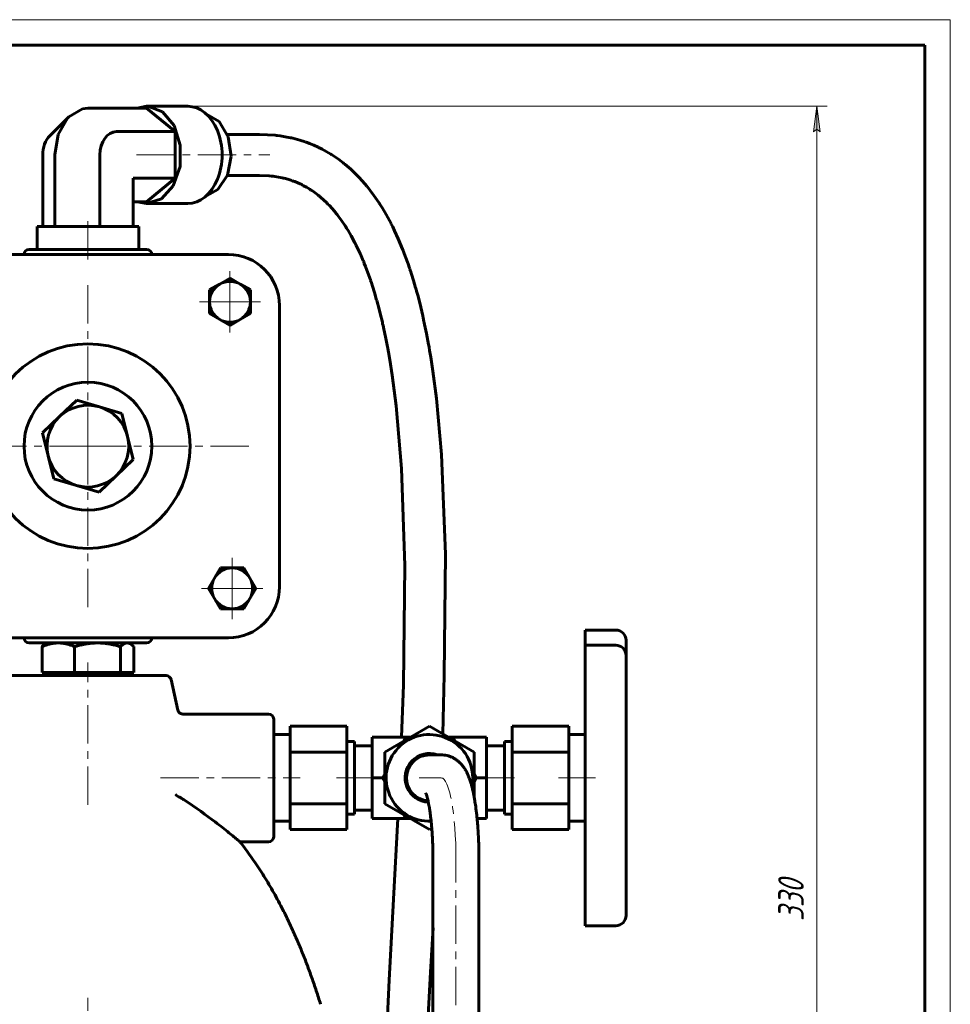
# Model space of a CAD drawing. Header units: millimetres. Extents: x 0 to 594, y 0 to 420.
# Tile 9 of 9: x 412 to 594, y 227 to 420. Entities that reach past the tile are written whole.
import ezdxf

# ---------------------------------------------------------------- set-up
doc = ezdxf.new("R2010")
doc.units = ezdxf.units.MM
for name, pattern in [('K5LT_AXLED', [12, 7.5, -1.5, 1.5, -1.5]), ('K5LT_BASIC', [0]), ('K5LT_THIN', [0])]:
    doc.linetypes.add(name, pattern=pattern)
doc.layers.add('Системный слой', color=7, linetype='Continuous')
doc.layers.add('Системный слой (1)', color=7, linetype='Continuous', true_color=0x6c6c6c)
doc.styles.add('KDIMTEXTSTYLE', font='GOST_AU.SHX', dxfattribs={"width": 0.96, "oblique": 15, "height": 5})
doc.styles.add('KTEXTSTYLE', font='GOST_AU.SHX', dxfattribs={"width": 0.56, "height": 5})
doc.dimstyles.new('KDIMSTYLE (1.00)', dxfattribs={"dimtxt": 5, "dimasz": 1, "dimexe": 2, "dimexo": 0, "dimgap": 1, "dimtad": 1, "dimtxsty": 'KDIMTEXTSTYLE', "dimsah": 1, "dimcen": 0, "dimdle": 1, "dimadec": 0, "dimazin": 0, "dimtfac": 0.667, "dimtmove": 0, "dimatfit": 3, "dimfxl": 1, "dimtvp": 1, "dimtolj": 1, "dimtzin": 0, "dimarcsym": 0})

# ---------------------------------------------------------------- blocks, each defined once
blk = doc.blocks.new('U81')
at = {"layer": 'Системный слой (1)', "color": 143, "linetype": 'K5LT_BASIC', "lineweight": 60, "true_color": 0x33acca}
for p, q in [((433.08, 298.05), (432.86, 298.07)), ((433.3, 297.99), (433.08, 298.05)), ((433.52, 297.88), (433.3, 297.99)), ((433.72, 297.74), (433.52, 297.88)), ((433.93, 297.57), (433.72, 297.74)), ((434.16, 297.36), (433.93, 297.57))]:
    blk.add_line(p, q, dxfattribs=at)
blk = doc.blocks.new('U85')
at = {"layer": 'Системный слой (1)', "color": 143, "linetype": 'K5LT_BASIC', "lineweight": 60, "true_color": 0x33acca}
for p, q in [((496.62, 279.61), (497.05, 278.87)), ((500.77, 272.42), (501.2, 271.67))]:
    blk.add_line(p, q, dxfattribs=at)
blk = doc.blocks.new('U89')
at = {"layer": 'Системный слой (1)', "color": 143, "linetype": 'K5LT_BASIC', "lineweight": 60, "true_color": 0x33acca}
for p, q in [((461.56, 271.67), (461.56, 283.17)), ((461.56, 260.17), (461.56, 271.67))]:
    blk.add_line(p, q, dxfattribs=at)
blk = doc.blocks.new('U90')
at = {"layer": 'Системный слой (1)', "color": 143, "linetype": 'K5LT_BASIC', "lineweight": 60, "true_color": 0x33acca}
for p, q in [((506.72, 271.67), (506.72, 278.8)), ((506.72, 264.55), (506.72, 271.67))]:
    blk.add_line(p, q, dxfattribs=at)
blk = doc.blocks.new('U91')
at = {"layer": 'Системный слой (1)', "color": 143, "linetype": 'K5LT_BASIC', "lineweight": 60, "true_color": 0x33acca}
for p, q in [((483.3, 270.93), (482.87, 271.67)), ((487.45, 263.73), (487.02, 264.48))]:
    blk.add_line(p, q, dxfattribs=at)
blk = doc.blocks.new('U94')
at = {"layer": 'Системный слой (1)', "color": 143, "linetype": 'K5LT_BASIC', "lineweight": 60, "true_color": 0x33acca}
for start, end in [(0, 272.2828), (348.3768, 0)]:
    blk.add_arc((492.04, 271.67), 8.48, start, end, dxfattribs=at)
blk = doc.blocks.new('U95')
at = {"layer": 'Системный слой (1)', "color": 143, "linetype": 'K5LT_BASIC', "lineweight": 60, "true_color": 0x33acca}
for p, q in [((487.45, 279.61), (488.31, 279.61)), ((495.76, 279.61), (496.62, 279.61))]:
    blk.add_line(p, q, dxfattribs=at)
blk = doc.blocks.new('U96')
at = {"layer": 'Системный слой (1)', "color": 143, "linetype": 'K5LT_BASIC', "lineweight": 60, "true_color": 0x33acca}
for p, q in [((487.02, 278.87), (487.45, 279.61)), ((482.87, 271.67), (483.3, 272.42))]:
    blk.add_line(p, q, dxfattribs=at)
blk = doc.blocks.new('U103')
at = {"layer": 'Системный слой (1)', "color": 143, "linetype": 'K5LT_BASIC', "lineweight": 60, "true_color": 0x33acca}
for p, q in [((458.78, 389.54), (460.67, 389.46)), ((460.67, 389.46), (461.11, 389.42)), ((461.11, 389.42), (461.15, 389.41)), ((461.15, 389.41), (461.24, 389.4)), ((461.24, 389.4), (461.42, 389.38)), ((461.42, 389.38), (461.79, 389.33)), ((461.79, 389.33), (462.51, 389.21)), ((462.51, 389.21), (463.24, 389.06)), ((463.24, 389.06), (463.29, 389.05)), ((463.29, 389.05), (463.37, 389.03)), ((463.37, 389.03), (463.53, 388.99)), ((463.53, 388.99), (463.86, 388.91)), ((463.86, 388.91), (464.51, 388.72)), ((464.51, 388.72), (465.12, 388.52)), ((465.12, 388.52), (465.16, 388.51)), ((465.16, 388.51), (465.23, 388.48)), ((465.23, 388.48), (465.38, 388.43)), ((465.38, 388.43), (465.68, 388.32)), ((465.68, 388.32), (466.26, 388.08)), ((466.26, 388.08), (466.88, 387.8)), ((466.88, 387.8), (466.91, 387.78)), ((466.91, 387.78), (466.98, 387.75)), ((466.98, 387.75), (467.12, 387.68)), ((467.12, 387.68), (467.41, 387.53)), ((467.41, 387.53), (467.97, 387.23)), ((467.97, 387.23), (468.61, 386.84)), ((468.61, 386.84), (468.64, 386.82)), ((468.64, 386.82), (468.71, 386.77)), ((468.71, 386.77), (468.85, 386.68)), ((468.85, 386.68), (469.13, 386.5)), ((469.13, 386.5), (469.68, 386.11)), ((469.68, 386.11), (470.29, 385.64)), ((470.29, 385.64), (470.32, 385.62)), ((470.32, 385.62), (470.39, 385.56)), ((470.39, 385.56), (470.53, 385.45)), ((470.53, 385.45), (470.79, 385.23)), ((470.79, 385.23), (471.33, 384.76)), ((471.33, 384.76), (471.93, 384.18)), ((471.93, 384.18), (471.97, 384.14)), ((471.97, 384.14), (472.04, 384.07)), ((472.04, 384.07), (472.17, 383.94)), ((472.17, 383.94), (472.45, 383.65)), ((472.45, 383.65), (472.99, 383.06)), ((472.99, 383.06), (473.7, 382.22)), ((473.7, 382.22), (473.73, 382.18)), ((473.73, 382.18), (473.81, 382.09)), ((473.81, 382.09), (473.96, 381.9)), ((473.96, 381.9), (474.25, 381.52)), ((474.25, 381.52), (474.82, 380.74)), ((474.82, 380.74), (475.56, 379.65)), ((475.56, 379.65), (475.59, 379.59)), ((475.59, 379.59), (475.67, 379.47)), ((475.67, 379.47), (475.82, 379.23)), ((475.82, 379.23), (476.12, 378.74)), ((476.12, 378.74), (476.71, 377.74)), ((476.71, 377.74), (477.46, 376.34)), ((477.46, 376.34), (477.49, 376.27)), ((477.49, 376.27), (477.57, 376.13)), ((477.57, 376.13), (477.71, 375.85)), ((477.71, 375.85), (477.98, 375.28)), ((477.98, 375.28), (478.52, 374.12)), ((478.52, 374.12), (479.08, 372.83)), ((479.08, 372.83), (479.11, 372.75)), ((479.11, 372.75), (479.17, 372.6)), ((479.17, 372.6), (479.29, 372.3)), ((479.29, 372.3), (479.53, 371.7)), ((479.53, 371.7), (479.99, 370.48)), ((479.99, 370.48), (480.49, 369.08)), ((480.49, 369.08), (480.51, 369)), ((480.51, 369), (480.57, 368.84)), ((480.57, 368.84), (480.67, 368.53)), ((480.67, 368.53), (480.88, 367.89)), ((480.88, 367.89), (481.28, 366.61)), ((481.28, 366.61), (481.7, 365.16)), ((481.7, 365.16), (481.73, 365.07)), ((481.73, 365.07), (481.78, 364.9)), ((481.78, 364.9), (481.87, 364.56)), ((481.87, 364.56), (482.05, 363.88)), ((482.05, 363.88), (482.41, 362.52)), ((482.41, 362.52), (482.82, 360.8)), ((482.82, 360.8), (482.84, 360.71)), ((482.84, 360.71), (482.88, 360.53)), ((482.88, 360.53), (482.97, 360.17)), ((482.97, 360.17), (483.13, 359.44)), ((483.13, 359.44), (483.43, 357.98)), ((483.43, 357.98), (483.76, 356.34)), ((483.76, 356.34), (483.78, 356.24)), ((483.78, 356.24), (483.81, 356.06)), ((483.81, 356.06), (483.88, 355.69)), ((483.88, 355.69), (484.02, 354.94)), ((484.02, 354.94), (484.28, 353.45)), ((484.28, 353.45), (484.75, 350.47)), ((484.75, 350.47), (485.53, 344.46)), ((485.53, 344.46), (486.58, 332.2)), ((486.58, 332.2), (487.21, 313.21)), ((487.21, 313.21), (486.95, 289.91)), ((486.95, 289.91), (486.6, 279.61)), ((485.88, 263.73), (485.01, 247.93)), ((485.01, 247.93), (484.15, 232.13)), ((484.15, 232.13), (483.38, 216.37))]:
    blk.add_line(p, q, dxfattribs=at)
blk = doc.blocks.new('U104')
at = {"layer": 'Системный слой (1)', "color": 143, "linetype": 'K5LT_BASIC', "lineweight": 60, "true_color": 0x33acca}
for p, q in [((436.68, 403.07), (434.81, 402.69)), ((436.92, 403.06), (436.68, 403.07)), ((439.79, 401.99), (436.92, 403.06)), ((442.05, 399.29), (439.79, 401.99)), ((443.27, 395.47), (442.05, 399.29)), ((443.22, 391.28), (443.27, 395.47)), ((441.9, 387.53), (443.22, 391.28)), ((439.57, 384.94), (441.9, 387.53)), ((434.81, 384.39), (436.68, 384.02)), ((436.68, 384.02), (439.57, 384.94))]:
    blk.add_line(p, q, dxfattribs=at)
blk = doc.blocks.new('U105')
at = {"layer": 'Системный слой (1)', "color": 143, "linetype": 'K5LT_BASIC', "lineweight": 60, "true_color": 0x33acca}
for p, q in [((448.38, 401.54), (450.9, 400.06)), ((450.9, 400.06), (452.64, 397.09)), ((452.64, 397.09), (453.22, 393.32)), ((453.22, 393.32), (452.5, 389.6)), ((452.5, 389.6), (450.64, 386.78)), ((450.64, 386.78), (448.38, 385.54))]:
    blk.add_line(p, q, dxfattribs=at)
blk = doc.blocks.new('U106')
at = {"layer": 'Системный слой (1)', "color": 143, "linetype": 'K5LT_BASIC', "lineweight": 60, "true_color": 0x33acca}
for p, q in [((424.13, 402.57), (425.18, 402.69)), ((419.36, 397.54), (421.19, 400.74)), ((421.19, 400.74), (421.45, 401.01)), ((421.45, 401.01), (424.13, 402.57)), ((418.71, 393.54), (419.36, 397.54))]:
    blk.add_line(p, q, dxfattribs=at)
blk = doc.blocks.new('U107')
at = {"layer": 'Системный слой (1)', "color": 143, "linetype": 'K5LT_BASIC', "lineweight": 60, "true_color": 0x33acca}
for p, q in [((458.78, 397.54), (461.9, 397.38)), ((461.9, 397.38), (461.96, 397.37)), ((461.96, 397.37), (462.08, 397.36)), ((462.08, 397.36), (462.33, 397.33)), ((462.33, 397.33), (462.81, 397.27)), ((462.81, 397.27), (463.78, 397.11)), ((463.78, 397.11), (464.87, 396.9)), ((464.87, 396.9), (464.93, 396.88)), ((464.93, 396.88), (465.05, 396.86)), ((465.05, 396.86), (465.29, 396.8)), ((465.29, 396.8), (465.76, 396.68)), ((465.76, 396.68), (466.7, 396.42)), ((466.7, 396.42), (467.7, 396.1)), ((467.7, 396.1), (467.76, 396.08)), ((467.76, 396.08), (467.87, 396.04)), ((467.87, 396.04), (468.09, 395.96)), ((468.09, 395.96), (468.53, 395.79)), ((468.53, 395.79), (469.4, 395.44)), ((469.4, 395.44), (470.28, 395.04)), ((470.28, 395.04), (470.33, 395.01)), ((470.33, 395.01), (470.44, 394.96)), ((470.44, 394.96), (470.64, 394.86)), ((470.64, 394.86), (471.05, 394.66)), ((471.05, 394.66), (471.85, 394.22)), ((471.85, 394.22), (472.72, 393.7)), ((472.72, 393.7), (472.77, 393.67)), ((472.77, 393.67), (472.87, 393.61)), ((472.87, 393.61), (473.07, 393.49)), ((473.07, 393.49), (473.46, 393.23)), ((473.46, 393.23), (474.23, 392.69)), ((474.23, 392.69), (475.16, 391.99)), ((475.16, 391.99), (475.2, 391.96)), ((475.2, 391.96), (475.3, 391.88)), ((475.3, 391.88), (475.5, 391.72)), ((475.5, 391.72), (475.88, 391.4)), ((475.88, 391.4), (476.64, 390.73)), ((476.64, 390.73), (477.52, 389.9)), ((477.52, 389.9), (477.57, 389.86)), ((477.57, 389.86), (477.66, 389.76)), ((477.66, 389.76), (477.85, 389.57)), ((477.85, 389.57), (478.22, 389.19)), ((478.22, 389.19), (478.94, 388.41)), ((478.94, 388.41), (479.76, 387.45)), ((479.76, 387.45), (479.81, 387.39)), ((479.81, 387.39), (479.9, 387.28)), ((479.9, 387.28), (480.08, 387.05)), ((480.08, 387.05), (480.45, 386.58)), ((480.45, 386.58), (481.16, 385.62)), ((481.16, 385.62), (482.11, 384.25)), ((482.11, 384.25), (482.16, 384.18)), ((482.16, 384.18), (482.25, 384.03)), ((482.25, 384.03), (482.45, 383.73)), ((482.45, 383.73), (482.82, 383.12)), ((482.82, 383.12), (483.56, 381.88)), ((483.56, 381.88), (484.52, 380.1)), ((484.52, 380.1), (484.57, 380.01)), ((484.57, 380.01), (484.66, 379.82)), ((484.66, 379.82), (484.85, 379.45)), ((484.85, 379.45), (485.22, 378.69)), ((485.22, 378.69), (485.93, 377.16)), ((485.93, 377.16), (486.79, 375.09)), ((486.79, 375.09), (486.83, 375)), ((486.83, 375), (486.9, 374.82)), ((486.9, 374.82), (487.04, 374.46)), ((487.04, 374.46), (487.32, 373.73)), ((487.32, 373.73), (487.85, 372.27)), ((487.85, 372.27), (488.15, 371.38)), ((488.15, 371.38), (488.18, 371.3)), ((488.18, 371.3), (488.23, 371.15)), ((488.23, 371.15), (488.33, 370.84)), ((488.33, 370.84), (488.54, 370.22)), ((488.54, 370.22), (488.92, 368.97)), ((488.92, 368.97), (489.34, 367.54)), ((489.34, 367.54), (489.37, 367.44)), ((489.37, 367.44), (489.42, 367.26)), ((489.42, 367.26), (489.53, 366.88)), ((489.53, 366.88), (489.74, 366.12)), ((489.74, 366.12), (490.13, 364.59)), ((490.13, 364.59), (490.73, 362.09)), ((490.73, 362.09), (490.76, 361.98)), ((490.76, 361.98), (490.81, 361.75)), ((490.81, 361.75), (490.91, 361.3)), ((490.91, 361.3), (491.1, 360.4)), ((491.1, 360.4), (491.48, 358.58)), ((491.48, 358.58), (491.88, 356.45)), ((491.88, 356.45), (491.91, 356.29)), ((491.91, 356.29), (491.96, 355.95)), ((491.96, 355.95), (492.08, 355.29)), ((492.08, 355.29), (492.3, 353.95)), ((492.3, 353.95), (492.72, 351.27)), ((492.72, 351.27), (493.42, 345.87)), ((493.42, 345.87), (494.42, 334.91)), ((494.42, 334.91), (495.19, 315.43)), ((495.19, 315.43), (494.95, 291.74)), ((494.95, 291.74), (494.63, 280.27)), ((492.74, 242.33), (492.26, 233.68)), ((492.26, 233.68), (491.81, 225.1))]:
    blk.add_line(p, q, dxfattribs=at)
blk = doc.blocks.new('U111')
at = {"layer": 'Системный слой (1)', "color": 30, "linetype": 'K5LT_AXLED', "lineweight": 18, "true_color": 0xff8000}
for q in [(425.18, 369.23), (392.53, 336.57), (457.84, 336.57), (425.18, 303.92)]:
    blk.add_line((425.18, 336.57), q, dxfattribs=at)
blk = doc.blocks.new('U112')
at = {"layer": 'Системный слой (1)', "color": 30, "linetype": 'K5LT_AXLED', "lineweight": 18, "true_color": 0xff8000}
for q in [(453, 370.81), (447, 364.81), (459, 364.81), (453, 358.81)]:
    blk.add_line((453, 364.81), q, dxfattribs=at)
blk = doc.blocks.new('U113')
at = {"layer": 'Системный слой (1)', "color": 30, "linetype": 'K5LT_AXLED', "lineweight": 18, "true_color": 0xff8000}
for q in [(453.42, 314.75), (447.42, 308.75), (459.42, 308.75), (453.42, 302.75)]:
    blk.add_line((453.42, 308.75), q, dxfattribs=at)
blk = doc.blocks.new('D4')
at = {"layer": 'Системный слой (1)'}
for points in [[(568.55, 398.07), (567.89, 403.07), (567.24, 398.07), (567.89, 398.57)], [(567.89, 73.07), (568.55, 78.07), (567.89, 77.57), (567.24, 78.07)]]:
    blk.add_hatch(color=7, dxfattribs=at).paths.add_polyline_path(points)
at = {"layer": 'Системный слой (1)', "color": 7, "linetype": 'K5LT_THIN', "lineweight": 18, "true_color": 0xffffff}
for p, q in [((444.72, 403.07), (569.89, 403.07)), ((567.24, 398.07), (567.89, 403.07)), ((567.89, 403.07), (568.55, 398.07)), ((567.89, 403.07), (567.89, 73.07)), ((567.89, 398.57), (567.24, 398.07)), ((568.55, 398.07), (567.89, 398.57)), ((567.89, 73.07), (567.24, 78.07)), ((567.24, 78.07), (567.89, 77.57)), ((567.89, 77.57), (568.55, 78.07)), ((568.55, 78.07), (567.89, 73.07)), ((470.04, 73.07), (569.89, 73.07))]:
    blk.add_line(p, q, dxfattribs=at)
blk.add_wipeout([(566.89, 243.66), (559.51, 243.66), (559.51, 254.04), (566.89, 254.04)]).dxf.layer = 'Системный слой (1)'
at = {"layer": 'Системный слой (1)', "color": 7, "insert": (560.31, 243.66), "char_height": 5, "attachment_point": 1, "rotation": 90, "style": 'KTEXTSTYLE'}
blk.add_mtext('\\H5.0;\\W1.000;\\Q15;\\Q15;\\W0.960;330', dxfattribs=at)
blk = doc.blocks.new('KDIMARROW_01')
at = {"layer": 'Системный слой'}
blk.add_hatch(color=0, dxfattribs=at).paths.add_polyline_path([(0, 0), (-5, 0.66), (-4.5, 0), (-5, -0.66)])
at = {"layer": 'Системный слой', "color": 0, "linetype": 'K5LT_THIN', "lineweight": 18}
for p, q in [((-4.5, 0), (-5, 0.66)), ((-5, 0.66), (0, 0)), ((0, 0), (-5, -0.66)), ((-5, -0.66), (-4.5, 0))]:
    blk.add_line(p, q, dxfattribs=at)
at = {"layer": 'Системный слой (1)', "color": 0, "linetype": 'K5LT_THIN', "lineweight": 18}
blk.add_line((164.86, 143.07), (163.86, 143.07), dxfattribs=at)
blk = doc.blocks.new('U116')
at = {"color": 7, "linetype": 'K5LT_THIN', "lineweight": 18, "true_color": 0xffffff}
for p, q in [((0, 420), (594, 420)), ((594, 420), (594, 0))]:
    blk.add_line(p, q, dxfattribs=at)
at = {"color": 143, "linetype": 'K5LT_BASIC', "lineweight": 60, "true_color": 0x33acca}
for p, q in [((20, 415), (589, 415)), ((589, 415), (589, 5))]:
    blk.add_line(p, q, dxfattribs=at)

msp = doc.modelspace()

# ---------------------------------------------------------------- linework, layer by layer
at = {"layer": 'Системный слой (1)', "color": 143, "linetype": 'K5LT_BASIC', "lineweight": 60, "true_color": 0x33acca}
for p, q in [((436.676, 402.694), (425.181, 402.694)), ((436.676, 403.068), (444.722, 403.068)), ((442.28, 398.119), (436.676, 402.694)), ((421.445, 401.015), (417.71, 397.279)), ((442.28, 398.119), (430.785, 398.119)), ((442.28, 388.968), (442.28, 398.119)), ((452.475, 397.543), (458.777, 397.543)), ((416.342, 379.522), (416.342, 393.543)), ((418.711, 379.522), (418.711, 393.543)), ((427.55, 379.522), (427.55, 393.543)), ((452.475, 389.543), (458.777, 389.543)), ((442.28, 388.968), (434.02, 388.968)), ((434.02, 379.522), (434.02, 388.968)), ((436.676, 384.392), (442.28, 388.968)), ((436.676, 384.392), (434.02, 384.392)), ((436.676, 384.018), (444.722, 384.018)), ((415.239, 375.072), (415.239, 379.522)), ((435.124, 379.522), (415.239, 379.522)), ((435.124, 375.072), (435.124, 379.522)), ((452.681, 374.072), (397.681, 374.072)), ((436.681, 375.072), (413.681, 375.072)), ((449.002, 367.124), (451.002, 368.279)), ((451.002, 368.279), (453.002, 369.434)), ((453.002, 369.434), (455.002, 368.279)), ((455.002, 368.279), (457.002, 367.124)), ((449.002, 364.815), (449.002, 367.124)), ((457.002, 367.124), (457.002, 364.815)), ((449.002, 362.505), (449.002, 364.815)), ((457.002, 364.815), (457.002, 362.505)), ((462.681, 309.072), (462.681, 364.072)), ((451.002, 361.351), (449.002, 362.505)), ((457.002, 362.505), (455.002, 361.351)), ((453.002, 360.196), (451.002, 361.351)), ((455.002, 361.351), (453.002, 360.196)), ((419.654, 342.356), (422.993, 345.547)), ((422.993, 345.547), (427.426, 344.251)), ((427.426, 344.251), (431.859, 342.955)), ((431.859, 342.955), (432.953, 338.468)), ((416.315, 339.164), (419.654, 342.356)), ((417.409, 334.677), (416.315, 339.164)), ((432.953, 338.468), (434.048, 333.98)), ((418.503, 330.19), (417.409, 334.677)), ((434.048, 333.98), (430.709, 330.789)), ((422.936, 328.894), (418.503, 330.19)), ((430.709, 330.789), (427.37, 327.598)), ((427.37, 327.598), (422.936, 328.894)), ((449.959, 310.752), (451.114, 312.752)), ((451.114, 312.752), (453.424, 312.752)), ((453.424, 312.752), (455.733, 312.752)), ((455.733, 312.752), (456.888, 310.752)), ((448.805, 308.752), (449.959, 310.752)), ((456.888, 310.752), (458.042, 308.752)), ((449.959, 306.752), (448.805, 308.752)), ((458.042, 308.752), (456.888, 306.752)), ((451.114, 304.752), (449.959, 306.752)), ((456.888, 306.752), (455.733, 304.752)), ((453.424, 304.752), (451.114, 304.752)), ((455.733, 304.752), (453.424, 304.752)), ((522.516, 300.591), (528.516, 300.591)), ((522.516, 300.591), (522.516, 297.701)), ((397.681, 299.072), (452.681, 299.072)), ((530.516, 296.163), (530.516, 298.591)), ((413.681, 298.072), (436.681, 298.072)), ((416.207, 292.272), (416.207, 297.358)), ((417.181, 298.072), (416.846, 297.879)), ((422.589, 292.272), (422.589, 297.358)), ((431.564, 292.272), (431.564, 297.358)), ((433.181, 298.072), (433.516, 297.879)), ((434.156, 292.272), (434.156, 297.358)), ((522.516, 297.701), (522.516, 297.627)), ((522.516, 297.627), (522.516, 283.009)), ((522.516, 297.627), (528.516, 297.627)), ((530.516, 295.627), (530.516, 296.163)), ((530.516, 283.348), (530.516, 295.627)), ((440.496, 291.672), (409.866, 291.672)), ((419.398, 292.272), (416.207, 292.272)), ((417.181, 292.272), (417.181, 291.672)), ((422.589, 292.272), (419.398, 292.272)), ((427.076, 292.272), (422.589, 292.272)), ((431.564, 292.272), (427.076, 292.272)), ((432.86, 292.272), (431.564, 292.272)), ((434.156, 292.272), (432.86, 292.272)), ((433.181, 292.272), (433.181, 291.672)), ((441.472, 290.89), (442.792, 284.949)), ((460.556, 284.172), (443.767, 284.172)), ((530.516, 276.781), (530.516, 283.348)), ((464.756, 281.762), (464.756, 276.717)), ((464.756, 281.762), (475.856, 281.762)), ((475.856, 276.717), (475.856, 281.762)), ((483.299, 276.717), (492.036, 281.762)), ((492.036, 281.762), (500.774, 276.717)), ((508.216, 281.762), (508.216, 276.717)), ((519.316, 281.762), (508.216, 281.762)), ((519.316, 276.717), (519.316, 281.762)), ((522.516, 283.009), (522.516, 278.318)), ((464.756, 280.156), (461.556, 280.156)), ((480.856, 279.612), (482.618, 279.612)), ((480.856, 279.612), (480.856, 271.672)), ((482.618, 279.612), (487.452, 279.612)), ((501.455, 279.612), (496.62, 279.612)), ((503.216, 279.612), (501.455, 279.612)), ((503.216, 271.672), (503.216, 279.612)), ((519.316, 280.156), (522.516, 280.156)), ((475.856, 278.8), (477.356, 278.8)), ((477.356, 278.8), (477.356, 264.545)), ((477.356, 277.959), (480.856, 277.959)), ((506.716, 277.959), (503.216, 277.959)), ((508.216, 278.8), (506.716, 278.8)), ((522.516, 278.318), (522.516, 256.981)), ((464.756, 276.717), (464.756, 266.628)), ((464.756, 276.717), (475.856, 276.717)), ((475.856, 266.628), (475.856, 276.717)), ((483.299, 266.628), (483.299, 276.717)), ((492.299, 276.172), (492.036, 276.172)), ((494.347, 276.172), (492.299, 276.172)), ((500.774, 276.717), (500.774, 268.027)), ((508.216, 276.717), (508.216, 266.628)), ((519.316, 276.717), (508.216, 276.717)), ((519.316, 266.628), (519.316, 276.717)), ((530.516, 258.857), (530.516, 276.781)), ((480.856, 271.672), (482.618, 271.672)), ((480.856, 271.672), (480.856, 263.732)), ((482.618, 271.672), (482.868, 271.672)), ((501.205, 271.672), (500.774, 270.926)), ((501.455, 271.672), (501.205, 271.672)), ((503.216, 271.672), (501.455, 271.672)), ((503.216, 263.732), (503.216, 271.672)), ((464.756, 266.628), (464.756, 261.583)), ((464.756, 266.628), (475.856, 266.628)), ((475.856, 261.583), (475.856, 266.628)), ((492.036, 261.583), (483.299, 266.628)), ((519.316, 266.628), (508.216, 266.628)), ((508.216, 266.628), (508.216, 261.583)), ((519.316, 261.583), (519.316, 266.628)), ((475.856, 264.545), (477.356, 264.545)), ((477.356, 265.386), (480.856, 265.386)), ((506.716, 265.386), (503.216, 265.386)), ((508.216, 264.545), (506.716, 264.545)), ((464.756, 263.189), (461.556, 263.189)), ((480.856, 263.732), (482.618, 263.732)), ((482.618, 263.732), (487.452, 263.732)), ((488.313, 263.732), (487.452, 263.732)), ((501.455, 263.732), (501.366, 263.732)), ((503.216, 263.732), (501.455, 263.732)), ((519.316, 263.189), (522.516, 263.189)), ((464.756, 261.583), (475.856, 261.583)), ((492.498, 261.85), (492.036, 261.583)), ((519.316, 261.583), (508.216, 261.583)), ((460.556, 259.172), (454.956, 259.172)), ((530.516, 253.475), (530.516, 258.857)), ((522.516, 256.981), (522.516, 253.136)), ((492.736, 183.055), (492.736, 255.672)), ((501.736, 169.234), (501.736, 255.672)), ((522.516, 253.136), (522.516, 242.754)), ((530.516, 244.754), (530.516, 253.475)), ((522.516, 242.754), (528.516, 242.754))]:
    msp.add_line(p, q, dxfattribs=at)
at = {"layer": 'Системный слой (1)', "color": 30, "linetype": 'K5LT_AXLED', "lineweight": 18, "true_color": 0xff8000}
for p, q in [((434.676, 393.543), (460.777, 393.543)), ((425.181, 373.072), (425.181, 381.522)), ((425.181, 266.412), (425.181, 294.272)), ((439.38, 271.672), (466.756, 271.672)), ((473.856, 271.672), (482.856, 271.672)), ((490.036, 271.672), (494.347, 271.672)), ((501.216, 271.672), (510.216, 271.672)), ((517.316, 271.672), (524.516, 271.672)), ((497.236, 167.234), (497.236, 255.672)), ((425.181, 190.072), (425.181, 228.672))]:
    msp.add_line(p, q, dxfattribs=at)
at = {"layer": 'Системный слой (1)', "color": 143, "linetype": 'K5LT_BASIC', "lineweight": 60, "true_color": 0x33acca}
for centre, radius, start, end in [((413.681, 374.072), 1, 90, 180), ((436.681, 374.072), 1, 0, 90), ((452.681, 364.072), 10, 0, 90), ((453.002, 364.815), 4, 120, 180), ((453.002, 364.815), 4, 60, 120), ((453.002, 364.815), 4, 0, 60), ((453.002, 364.815), 4, 180, 240), ((453.002, 364.815), 4, 300, 0), ((453.002, 364.815), 4, 240, 300), ((425.181, 336.572), 20, 0, 270), ((425.181, 336.572), 12.5, 0, 270), ((425.181, 336.572), 8, 73.70402, 133.70402), ((425.181, 336.572), 8, 13.70402, 73.70402), ((425.181, 336.572), 8, 133.70402, 193.70402), ((425.181, 336.572), 8, 313.70402, 13.70402), ((425.181, 336.572), 12.5, 270, 0), ((425.181, 336.572), 20, 270, 0), ((425.181, 336.572), 8, 193.70402, 253.70402), ((425.181, 336.572), 8, 253.70402, 313.70402), ((453.424, 308.752), 4, 90, 150), ((453.424, 308.752), 4, 30, 90), ((453.424, 308.752), 4, 150, 210), ((453.424, 308.752), 4, 330, 30), ((452.681, 309.072), 10, 270, 0), ((453.424, 308.752), 4, 210, 270), ((453.424, 308.752), 4, 270, 330), ((528.516, 298.591), 2, 0, 90), ((413.681, 299.072), 1, 180, 270), ((436.681, 299.072), 1, 270, 0), ((528.516, 295.627), 2, 0, 90), ((440.496, 290.672), 1, 12.58127, 90), ((460.556, 283.172), 1, 0, 90), ((492.036, 271.672), 4.763, 70.88827, 267.38777), ((492.036, 271.672), 4.5, 90, 266.49372), ((460.556, 260.172), 1, 270, 0), ((528.516, 244.754), 2, 270, 0)]:
    msp.add_arc(centre, radius, start, end, dxfattribs=at)
for centre, major_axis, start_param, end_param in [((444.722, 393.543), (0, -9.525), 0, 3.1415927), ((419.578, 393.543), (0, -4.575), 3.7570724, 4.712389), ((430.785, 393.543), (0, -4.575), 3.1415927, 4.712389)]:
    msp.add_ellipse(centre, major_axis=major_axis, ratio=0.7071068, start_param=start_param, end_param=end_param, dxfattribs=at)
at = {"layer": 'Системный слой (1)', "color": 30, "linetype": 'K5LT_AXLED', "lineweight": 18, "true_color": 0xff8000}
msp.add_ellipse((494.347, 255.672), major_axis=(0, 16), ratio=0.1805189, start_param=4.712389, end_param=6.2831853, dxfattribs=at)
at = {"layer": 'Системный слой (1)', "color": 143, "linetype": 'K5LT_BASIC', "lineweight": 60, "true_color": 0x33acca}
for points, weights in [([(419.398, 298.072), (417.917, 298.072), (416.207, 297.358)], [1, 1.0379548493, 1]), ([(416.207, 297.358), (416.543, 297.704), (416.846, 297.879)], [1, 1.01802620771, 1.01892974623]), ([(422.589, 297.358), (420.879, 298.072), (419.398, 298.072)], [1, 1.0379548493, 1]), ([(427.076, 298.072), (424.994, 298.072), (422.589, 297.358)], [1, 1.0379548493, 1]), ([(431.564, 297.358), (429.159, 298.072), (427.076, 298.072)], [1, 1.0379548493, 1]), ([(432.86, 298.072), (432.258, 298.072), (431.564, 297.358)], [1, 1.0379548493, 1])]:
    msp.add_rational_spline(points, weights, degree=2, dxfattribs=at)
for points, knots in [([(442.792, 284.949), (442.791, 284.949), (442.791, 284.949), (442.791, 284.949), (442.791, 284.949), (442.792, 284.948), (442.792, 284.948), (442.792, 284.946), (442.792, 284.946), (442.793, 284.943), (442.793, 284.942), (442.794, 284.938), (442.795, 284.935), (442.797, 284.927), (442.798, 284.921), (442.802, 284.905), (442.805, 284.894), (442.815, 284.862), (442.822, 284.841), (442.845, 284.78), (442.863, 284.741), (442.904, 284.664), (442.927, 284.625), (442.98, 284.552), (443.008, 284.517), (443.069, 284.452), (443.102, 284.421), (443.17, 284.366), (443.205, 284.341), (443.278, 284.296), (443.315, 284.276), (443.395, 284.24), (443.437, 284.224), (443.523, 284.198), (443.567, 284.187), (443.663, 284.172), (443.715, 284.168), (443.767, 284.167)], [0, 0, 0, 0, 0.0028781, 0.0028781, 0.0133684, 0.0133684, 0.0318116, 0.0318116, 0.0661606, 0.0661606, 0.1323213, 0.1323213, 0.2621051, 0.2621051, 0.516598, 0.516598, 1.0154343, 1.0154343, 1.9928076, 1.9928076, 3.9069564, 3.9069564, 5.900246, 5.900246, 7.9037117, 7.9037117, 9.8785409, 9.8785409, 11.7930263, 11.7930263, 13.6862781, 13.6862781, 15.6884652, 15.6884652, 17.6890129, 17.6890129, 19.9987319, 19.9987319, 19.9987319, 19.9987319]), ([(501.736, 255.672), (501.736, 256.375), (501.728, 257.077), (501.696, 258.466), (501.673, 259.153), (501.634, 259.995), (501.626, 260.16), (501.612, 260.437), (501.605, 260.55), (501.592, 260.794), (501.584, 260.926), (501.561, 261.299), (501.546, 261.54), (501.501, 262.18), (501.47, 262.576), (501.414, 263.224), (501.39, 263.479), (501.345, 263.947), (501.323, 264.159), (501.237, 264.955), (501.167, 265.524), (501.034, 266.479), (500.973, 266.875), (500.866, 267.522), (500.821, 267.776), (500.731, 268.257), (500.686, 268.481), (500.603, 268.88), (500.565, 269.055), (500.468, 269.48), (500.407, 269.721), (500.333, 270.015), (500.319, 270.065), (500.288, 270.18), (500.271, 270.244), (500.157, 270.653), (500.054, 270.987), (499.866, 271.532), (499.784, 271.752), (499.612, 272.178), (499.522, 272.385), (499.318, 272.809), (499.212, 273.012), (498.959, 273.446), (498.811, 273.675), (498.505, 274.088), (498.349, 274.277), (498.022, 274.625), (497.86, 274.781), (497.52, 275.068), (497.345, 275.199), (496.991, 275.432), (496.807, 275.539), (496.529, 275.678), (496.439, 275.72), (496.163, 275.838), (495.974, 275.907), (495.589, 276.021), (495.394, 276.066), (495.003, 276.133), (494.805, 276.155), (494.558, 276.168), (494.511, 276.17), (494.424, 276.172), (494.386, 276.172), (494.347, 276.172)], [0, 0, 0, 0, 1.6444608, 1.6444608, 3.2763096, 3.2763096, 3.6747182, 3.6747182, 3.9488393, 3.9488393, 4.2713374, 4.2713374, 4.8679566, 4.8679566, 5.8676794, 5.8676794, 6.5307932, 6.5307932, 7.0929314, 7.0929314, 8.6629039, 8.6629039, 9.8300928, 9.8300928, 10.6221329, 10.6221329, 11.3486901, 11.3486901, 11.9393566, 11.9393566, 12.7982653, 12.7982653, 12.9815709, 12.9815709, 13.2161547, 13.2161547, 14.4929528, 14.4929528, 15.3703645, 15.3703645, 16.2477763, 16.2477763, 17.125188, 17.125188, 18.0879352, 18.0879352, 18.9145456, 18.9145456, 19.6220701, 19.6220701, 20.2603608, 20.2603608, 20.8612333, 20.8612333, 21.1391026, 21.1391026, 21.693128, 21.693128, 22.233407, 22.233407, 22.7679504, 22.7679504, 22.8966936, 22.8966936, 23, 23, 23, 23]), ([(442.381, 268.412), (442.383, 268.411), (442.385, 268.409), (442.608, 268.203), (442.876, 268.019), (443.151, 267.882)], [-0.10104715, -0.10104715, -0.10104715, -0.10104715, -0.10033588, -0.10033588, 0, 0, 0, 0]), ([(443.902, 267.443), (443.704, 267.572), (443.497, 267.698), (443.25, 267.831), (443.2, 267.857), (443.151, 267.882)], [0, 0, 0, 0, 0.072147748, 0.072147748, 0.089875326, 0.089875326, 0.089875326, 0.089875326]), ([(491.304, 268.708), (491.318, 268.68), (491.334, 268.643), (491.37, 268.552), (491.381, 268.524), (491.424, 268.408), (491.466, 268.287), (491.554, 268), (491.6, 267.837), (491.684, 267.51), (491.723, 267.345), (491.78, 267.098), (491.8, 266.999), (491.824, 266.893), (491.829, 266.867), (491.901, 266.522), (491.966, 266.172), (492.074, 265.53), (492.117, 265.251), (492.214, 264.571), (492.263, 264.144), (492.321, 263.686), (492.327, 263.635), (492.346, 263.458), (492.361, 263.329), (492.409, 262.84), (492.444, 262.486), (492.483, 262.029), (492.491, 261.942), (492.532, 261.384), (492.568, 260.924), (492.631, 259.865), (492.66, 259.271), (492.704, 258.058), (492.719, 257.439), (492.733, 256.436), (492.736, 256.054), (492.736, 255.672)], [0, 0, 0, 0, 0.5689846, 0.5689846, 0.7438805, 0.7438805, 1.3164306, 1.3164306, 1.8889808, 1.8889808, 2.3492102, 2.3492102, 2.5824529, 2.5824529, 2.6438257, 2.6438257, 3.4484035, 3.4484035, 4.0182508, 4.0182508, 4.7852143, 4.7852143, 4.8719941, 4.8719941, 5.1011957, 5.1011957, 5.7092465, 5.7092465, 5.8568573, 5.8568573, 6.6046813, 6.6046813, 7.5140342, 7.5140342, 8.4355385, 8.4355385, 9, 9, 9, 9]), ([(454.956, 259.172), (454.956, 259.172), (454.955, 259.173), (454.942, 259.184), (454.912, 259.209), (454.784, 259.316), (454.65, 259.426), (454.087, 259.891), (453.502, 260.37), (452.015, 261.563), (451.09, 262.291), (448.4, 264.339), (446.333, 265.854), (443.902, 267.443)], [-2.4619058, -2.4619058, -2.4619058, -2.4619058, -2.4249829, -2.4249829, -2.2899438, -2.2899438, -2.0600934, -2.0600934, -1.5702514, -1.5702514, -1.0342002, -1.0342002, -0.1238183, -0.1238183, -0.1238183, -0.1238183])]:
    msp.add_open_spline(points, degree=3, knots=knots, dxfattribs=at)
msp.add_open_spline([(454.956, 259.172), (464.847, 246.54), (470.724, 227.379)], degree=2, dxfattribs=at)

# ---------------------------------------------------------------- block references
at = {"layer": 'Системный слой (1)'}
for name in ['U106', 'U104', 'U105', 'U107', 'U103', 'U112', 'U111', 'U113', 'U81', 'U89', 'U96', 'U94', 'U95', 'U85', 'U90', 'U91']:
    msp.add_blockref(name, (0, 0), dxfattribs=at)

# ---------------------------------------------------------------- next in the draw order: dimensions: what is measured, and where the dimension line sits
at = {"layer": 'Системный слой (1)', "color": 7}
dim = msp.add_linear_dim(base=(567.894, 403.068), p1=(470.044, 73.072), p2=(444.722, 403.068), angle=90, dimstyle='KDIMSTYLE (1.00)', override={"dimexo": 0, "dimpost": '\\H5.0;\\W0.960;\\Q15;<>', "dimblk1": 'KDIMARROW_01', "dimblk2": 'KDIMARROW_01', "dimse1": 0, "dimse2": 0, "dimclrt": 7, "dimtol": 1, "dimtp": 0, "dimtm": 0, "dimtdec": 5, "dimtolj": 1}, dxfattribs=at)
dim.commit()
dim.dimension.update_dxf_attribs({"geometry": 'D4', "text_midpoint": (567.894, 249.068), "dimtype": 160})

# ---------------------------------------------------------------- next in the draw order: block references
msp.add_blockref('U116', (0, 0))

doc.saveas('drawing.dxf')
